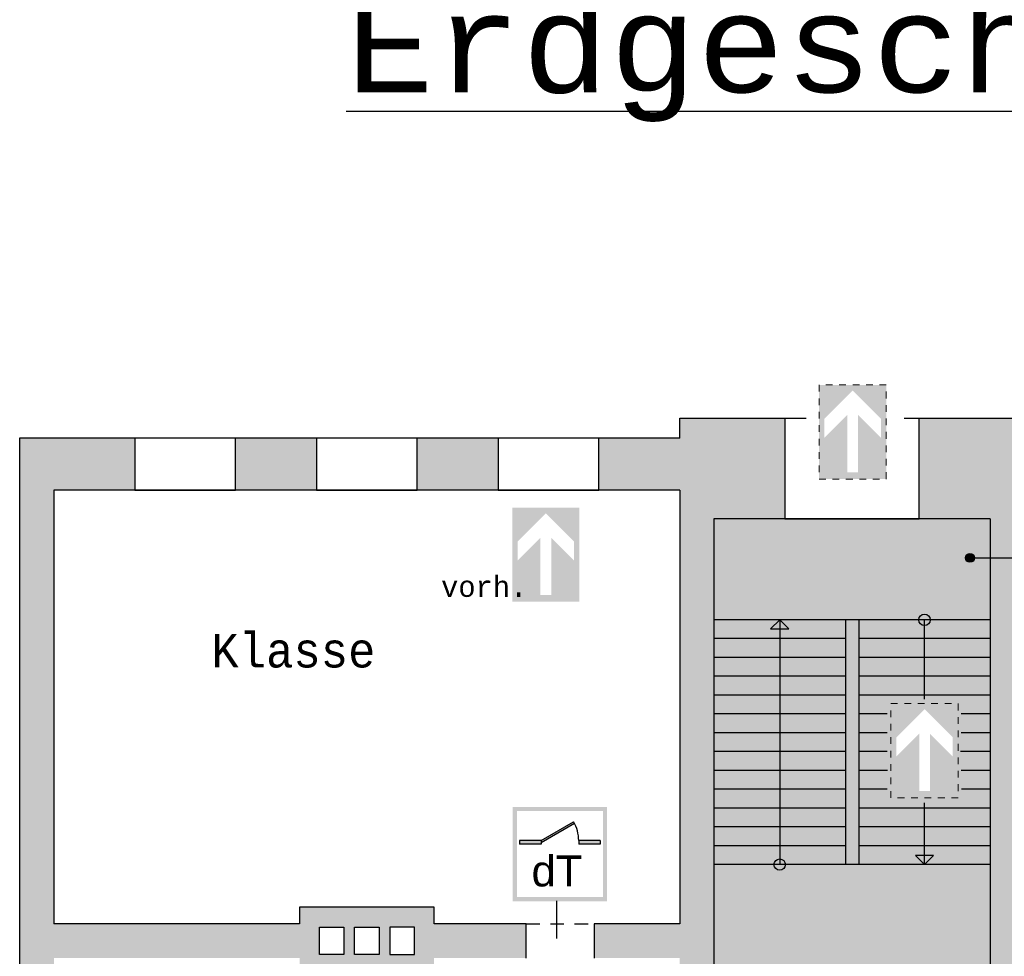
# Model space of a CAD drawing. Header units: metres. Extents: x -10.5 to 26.1, y -9 to 19.2.
# Tile 16 of 22: x -10.1 to 4.5, y 5.2 to 19.2. Entities that reach past the tile are written whole.
import ezdxf

# ---------------------------------------------------------------- set-up
doc = ezdxf.new("R2010")
doc.units = ezdxf.units.M
for name, pattern in [('AUSGEZOGEN', [0]), ('LINIE_2', [0.36, 0.2, -0.16]), ('LINIE_9', [0.0003, 0, -0.0003])]:
    doc.linetypes.add(name, pattern=pattern)
for name, color, linetype, lineweight in [('XR$1$STANDARD', 7, 'Continuous', 25), ('XR$2$STANDARD', 7, 'Continuous', 25), ('XR$3$3D-KAT-AP-SYM', 7, 'Continuous', 13), ('XR$3$STANDARD', 7, 'Continuous', 25)]:
    doc.layers.add(name, color=color, linetype=linetype, lineweight=lineweight)
doc.styles.add('ARIAL', font='ARIAL.TTF')
doc.styles.add('LUCIDACONSOLE', font='LUCON.TTF')

msp = doc.modelspace()

# ---------------------------------------------------------------- hatches: boundary and pattern name
at = {"layer": 'XR$2$STANDARD', "linetype": 'AUSGEZOGEN', "lineweight": 25, "true_color": 0x00c600}
for points in [[(2.18, 13.277), (1.84, 12.937), (1.84, 13.22), (2.26, 13.64), (2.26, 13.723), (1.76, 13.723), (1.76, 12.323), (2.26, 12.323), (2.26, 12.423), (2.18, 12.423)], [(2.76, 12.323), (2.76, 13.723), (2.26, 13.723), (2.26, 13.64), (2.68, 13.22), (2.68, 12.937), (2.34, 13.277), (2.34, 12.423), (2.26, 12.423), (2.26, 12.323)], [(-2.385, 11.451), (-2.725, 11.111), (-2.725, 11.394), (-2.305, 11.814), (-2.305, 11.897), (-2.805, 11.897), (-2.805, 10.497), (-2.305, 10.497), (-2.305, 10.597), (-2.385, 10.597)], [(-1.805, 10.497), (-1.805, 11.897), (-2.305, 11.897), (-2.305, 11.814), (-1.885, 11.394), (-1.885, 11.111), (-2.225, 11.451), (-2.225, 10.597), (-2.305, 10.597), (-2.305, 10.497)], [(3.249, 8.537), (2.909, 8.197), (2.909, 8.48), (3.329, 8.9), (3.329, 8.983), (2.829, 8.983), (2.829, 7.583), (3.329, 7.583), (3.329, 7.683), (3.249, 7.683)], [(3.829, 7.583), (3.829, 8.983), (3.329, 8.983), (3.329, 8.9), (3.749, 8.48), (3.749, 8.197), (3.409, 8.537), (3.409, 7.683), (3.329, 7.683), (3.329, 7.583)]]:
    msp.add_hatch(color=92, dxfattribs=at).paths.add_polyline_path(points)
at = {"layer": 'XR$2$STANDARD', "linetype": 'LINIE_2', "lineweight": 25}
for points in [[(-0.314, 13.229), (-0.314, 12.929), (-1.516, 12.929), (-1.516, 12.159), (-0.314, 12.159), (-0.314, 5.709), (-1.587, 5.709), (-1.587, 5.199), (-0.314, 5.199), (-0.314, 5.074), (0.196, 5.074), (0.196, 11.729), (1.251, 11.729), (1.251, 13.229)], [(4.816, 5.199), (4.816, 5.709), (4.816, 12.159), (5.486, 12.159), (5.486, 12.929), (4.816, 12.929), (4.816, 13.229), (3.251, 13.229), (3.251, 11.729), (4.306, 11.729), (4.306, 5.074), (4.816, 5.074)], [(-5.719, 12.159), (-5.719, 12.929), (-6.921, 12.929), (-6.921, 12.159)], [(-3.016, 12.929), (-4.219, 12.929), (-4.219, 12.159), (-3.016, 12.159)]]:
    msp.add_hatch(color=0, dxfattribs=at).paths.add_polyline_path(points)
at = {"layer": 'XR$2$STANDARD', "linetype": 'AUSGEZOGEN', "lineweight": 25}
h = msp.add_hatch(color=0, dxfattribs=at)
h.paths.add_polyline_path([(-8.421, 12.929), (-10.134, 12.929), (-10.134, 4.949), (-9.624, 4.949), (-9.624, 5.199), (-5.969, 5.199), (-5.969, 4.954), (-3.969, 4.954), (-3.969, 5.199), (-2.597, 5.199), (-2.597, 5.709), (-3.969, 5.709), (-3.969, 5.954), (-5.969, 5.954), (-5.969, 5.709), (-9.624, 5.709), (-9.624, 12.159), (-8.421, 12.159)])
h.paths.add_polyline_path([(-4.262, 5.659), (-4.262, 5.252), (-4.626, 5.252), (-4.626, 5.659)], flags=16)
h.paths.add_polyline_path([(-4.787, 5.659), (-4.787, 5.252), (-5.15, 5.252), (-5.15, 5.659)], flags=16)
h.paths.add_polyline_path([(-5.311, 5.252), (-5.675, 5.252), (-5.675, 5.659), (-5.311, 5.659)], flags=16)
at = {"layer": 'XR$2$STANDARD', "linetype": 'AUSGEZOGEN', "lineweight": 140}
h = msp.add_hatch(color=0, dxfattribs=at)
h.paths.add_polyline_path([(-1.397, 7.445), (-2.797, 7.445), (-2.797, 6.045), (-1.397, 6.045)])
h.paths.add_polyline_path([(-2.737, 7.385), (-1.457, 7.385), (-1.457, 6.105), (-2.737, 6.105)], flags=16)
for points in [[(-2.377, 6.945), (-2.377, 6.919), (-1.881, 7.206), (-1.892, 7.225)], [(-2.377, 6.895), (-2.377, 6.945), (-2.697, 6.945), (-2.697, 6.895)], [(-1.497, 6.895), (-1.497, 6.945), (-1.817, 6.945), (-1.817, 6.895)]]:
    msp.add_hatch(color=0, dxfattribs=at).paths.add_polyline_path(points)
at = {"layer": 'XR$3$STANDARD', "linetype": 'AUSGEZOGEN', "lineweight": 25, "true_color": 0x8cff8c}
h = msp.add_hatch(color=91, dxfattribs=at)
h.paths.add_polyline_path([(4.306, 11.729), (0.196, 11.729), (0.196, 5.074), (4.306, 5.074)])
h.paths.add_polyline_path([(3.829, 7.583), (2.829, 7.583), (2.829, 8.983), (3.829, 8.983)], flags=16)
at = {"layer": 'XR$3$STANDARD', "linetype": 'AUSGEZOGEN', "lineweight": 25}
msp.add_hatch(color=0, dxfattribs=at).paths.add_polyline_path([(4.07, 11.15), (4.07, 11.151), (4.07, 11.152), (4.07, 11.153), (4.07, 11.154), (4.07, 11.156), (4.069, 11.157), (4.069, 11.158), (4.069, 11.159), (4.069, 11.16), (4.069, 11.161), (4.069, 11.162), (4.068, 11.163), (4.068, 11.164), (4.068, 11.166), (4.068, 11.167), (4.067, 11.168), (4.067, 11.169), (4.067, 11.17), (4.066, 11.171), (4.066, 11.172), (4.066, 11.173), (4.065, 11.174), (4.065, 11.175), (4.064, 11.176), (4.064, 11.177), (4.063, 11.178), (4.063, 11.179), (4.062, 11.18), (4.062, 11.181), (4.061, 11.182), (4.061, 11.183), (4.06, 11.184), (4.059, 11.185), (4.059, 11.186), (4.058, 11.187), (4.057, 11.188), (4.057, 11.189), (4.056, 11.19), (4.055, 11.191), (4.055, 11.192), (4.054, 11.193), (4.053, 11.193), (4.052, 11.194), (4.052, 11.195), (4.051, 11.196), (4.05, 11.197), (4.049, 11.197), (4.048, 11.198), (4.047, 11.199), (4.047, 11.2), (4.046, 11.2), (4.045, 11.201), (4.044, 11.202), (4.043, 11.202), (4.042, 11.203), (4.041, 11.204), (4.04, 11.204), (4.039, 11.205), (4.038, 11.206), (4.037, 11.206), (4.036, 11.207), (4.035, 11.207), (4.034, 11.208), (4.033, 11.208), (4.032, 11.209), (4.031, 11.209), (4.03, 11.21), (4.029, 11.21), (4.028, 11.211), (4.027, 11.211), (4.026, 11.211), (4.025, 11.212), (4.024, 11.212), (4.023, 11.212), (4.022, 11.213), (4.021, 11.213), (4.019, 11.213), (4.018, 11.213), (4.017, 11.214), (4.016, 11.214), (4.015, 11.214), (4.014, 11.214), (4.013, 11.214), (4.012, 11.215), (4.01, 11.215), (4.009, 11.215), (4.008, 11.215), (4.007, 11.215), (4.006, 11.215), (4.005, 11.215), (4.004, 11.215), (4.003, 11.215), (4.001, 11.215), (4, 11.215), (3.999, 11.215), (3.998, 11.215), (3.997, 11.214), (3.996, 11.214), (3.995, 11.214), (3.993, 11.214), (3.992, 11.214), (3.991, 11.213), (3.99, 11.213), (3.989, 11.213), (3.988, 11.213), (3.987, 11.212), (3.986, 11.212), (3.985, 11.212), (3.984, 11.211), (3.983, 11.211), (3.981, 11.211), (3.98, 11.21), (3.979, 11.21), (3.978, 11.209), (3.977, 11.209), (3.976, 11.208), (3.975, 11.208), (3.974, 11.207), (3.973, 11.207), (3.972, 11.206), (3.971, 11.206), (3.97, 11.205), (3.969, 11.204), (3.968, 11.204), (3.967, 11.203), (3.967, 11.202), (3.966, 11.202), (3.965, 11.201), (3.964, 11.2), (3.963, 11.2), (3.962, 11.199), (3.961, 11.198), (3.96, 11.197), (3.96, 11.197), (3.959, 11.196), (3.958, 11.195), (3.957, 11.194), (3.956, 11.193), (3.956, 11.193), (3.955, 11.192), (3.954, 11.191), (3.954, 11.19), (3.953, 11.189), (3.952, 11.188), (3.951, 11.187), (3.951, 11.186), (3.95, 11.185), (3.95, 11.184), (3.949, 11.183), (3.948, 11.182), (3.948, 11.181), (3.947, 11.18), (3.947, 11.179), (3.946, 11.178), (3.946, 11.177), (3.945, 11.176), (3.945, 11.175), (3.944, 11.174), (3.944, 11.173), (3.944, 11.172), (3.943, 11.171), (3.943, 11.17), (3.943, 11.169), (3.942, 11.168), (3.942, 11.167), (3.942, 11.166), (3.941, 11.164), (3.941, 11.163), (3.941, 11.162), (3.941, 11.161), (3.941, 11.16), (3.94, 11.159), (3.94, 11.158), (3.94, 11.157), (3.94, 11.156), (3.94, 11.154), (3.94, 11.153), (3.94, 11.152), (3.94, 11.151), (3.94, 11.15), (3.94, 11.149), (3.94, 11.148), (3.94, 11.146), (3.94, 11.145), (3.94, 11.144), (3.94, 11.143), (3.94, 11.142), (3.94, 11.141), (3.941, 11.14), (3.941, 11.139), (3.941, 11.137), (3.941, 11.136), (3.941, 11.135), (3.942, 11.134), (3.942, 11.133), (3.942, 11.132), (3.943, 11.131), (3.943, 11.13), (3.943, 11.129), (3.944, 11.128), (3.944, 11.127), (3.944, 11.125), (3.945, 11.124), (3.945, 11.123), (3.946, 11.122), (3.946, 11.121), (3.947, 11.12), (3.947, 11.119), (3.948, 11.118), (3.948, 11.117), (3.949, 11.116), (3.95, 11.115), (3.95, 11.114), (3.951, 11.113), (3.951, 11.113), (3.952, 11.112), (3.953, 11.111), (3.954, 11.11), (3.954, 11.109), (3.955, 11.108), (3.956, 11.107), (3.956, 11.106), (3.957, 11.105), (3.958, 11.105), (3.959, 11.104), (3.96, 11.103), (3.96, 11.102), (3.961, 11.102), (3.962, 11.101), (3.963, 11.1), (3.964, 11.099), (3.965, 11.099), (3.966, 11.098), (3.967, 11.097), (3.967, 11.097), (3.968, 11.096), (3.969, 11.095), (3.97, 11.095), (3.971, 11.094), (3.972, 11.094), (3.973, 11.093), (3.974, 11.092), (3.975, 11.092), (3.976, 11.091), (3.977, 11.091), (3.978, 11.09), (3.979, 11.09), (3.98, 11.09), (3.981, 11.089), (3.983, 11.089), (3.984, 11.088), (3.985, 11.088), (3.986, 11.088), (3.987, 11.087), (3.988, 11.087), (3.989, 11.087), (3.99, 11.086), (3.991, 11.086), (3.992, 11.086), (3.993, 11.086), (3.995, 11.086), (3.996, 11.085), (3.997, 11.085), (3.998, 11.085), (3.999, 11.085), (4, 11.085), (4.001, 11.085), (4.003, 11.085), (4.004, 11.085), (4.005, 11.085), (4.006, 11.085), (4.007, 11.085), (4.008, 11.085), (4.009, 11.085), (4.01, 11.085), (4.012, 11.085), (4.013, 11.085), (4.014, 11.085), (4.015, 11.086), (4.016, 11.086), (4.017, 11.086), (4.018, 11.086), (4.019, 11.086), (4.021, 11.087), (4.022, 11.087), (4.023, 11.087), (4.024, 11.088), (4.025, 11.088), (4.026, 11.088), (4.027, 11.089), (4.028, 11.089), (4.029, 11.09), (4.03, 11.09), (4.031, 11.09), (4.032, 11.091), (4.033, 11.091), (4.034, 11.092), (4.035, 11.092), (4.036, 11.093), (4.037, 11.094), (4.038, 11.094), (4.039, 11.095), (4.04, 11.095), (4.041, 11.096), (4.042, 11.097), (4.043, 11.097), (4.044, 11.098), (4.045, 11.099), (4.046, 11.099), (4.047, 11.1), (4.047, 11.101), (4.048, 11.102), (4.049, 11.102), (4.05, 11.103), (4.051, 11.104), (4.052, 11.105), (4.052, 11.105), (4.053, 11.106), (4.054, 11.107), (4.055, 11.108), (4.055, 11.109), (4.056, 11.11), (4.057, 11.111), (4.057, 11.112), (4.058, 11.113), (4.059, 11.113), (4.059, 11.114), (4.06, 11.115), (4.061, 11.116), (4.061, 11.117), (4.062, 11.118), (4.062, 11.119), (4.063, 11.12), (4.063, 11.121), (4.064, 11.122), (4.064, 11.123), (4.065, 11.124), (4.065, 11.125), (4.066, 11.127), (4.066, 11.128), (4.066, 11.129), (4.067, 11.13), (4.067, 11.131), (4.067, 11.132), (4.068, 11.133), (4.068, 11.134), (4.068, 11.135), (4.068, 11.136), (4.069, 11.137), (4.069, 11.139), (4.069, 11.14), (4.069, 11.141), (4.069, 11.142), (4.069, 11.143), (4.07, 11.144), (4.07, 11.145), (4.07, 11.146), (4.07, 11.148), (4.07, 11.149)])

# ---------------------------------------------------------------- linework, layer by layer
at = {"layer": 'XR$1$STANDARD', "color": 0, "linetype": 'AUSGEZOGEN', "lineweight": 25}
for p, q in [((-0.314, 12.929), (-0.314, 13.229)), ((-0.314, 13.229), (1.569, 13.229)), ((1.251, 13.229), (1.251, 11.729)), ((3.026, 13.229), (4.816, 13.229)), ((3.251, 11.729), (3.251, 13.229)), ((-10.134, 12.929), (-10.134, -5.331)), ((-0.314, 12.929), (-10.134, 12.929)), ((-6.921, 12.929), (-8.421, 12.929)), ((-8.421, 12.929), (-8.421, 12.159)), ((-6.921, 12.159), (-6.921, 12.929)), ((-4.219, 12.929), (-5.719, 12.929)), ((-5.719, 12.929), (-5.719, 12.159)), ((-4.219, 12.159), (-4.219, 12.929)), ((-1.516, 12.929), (-3.016, 12.929)), ((-3.016, 12.929), (-3.016, 12.159)), ((-1.516, 12.159), (-1.516, 12.929)), ((-0.314, 12.159), (-9.624, 12.159)), ((-9.624, 12.159), (-9.624, 5.709)), ((-8.421, 12.159), (-6.921, 12.159)), ((-5.719, 12.159), (-4.219, 12.159)), ((-3.016, 12.159), (-1.516, 12.159)), ((-0.314, 12.159), (-0.314, 5.709)), ((4.306, 11.729), (0.196, 11.729)), ((0.196, 11.729), (0.196, 5.074)), ((1.251, 11.729), (3.251, 11.729)), ((4.306, 11.729), (4.306, 5.074)), ((-3.969, 5.954), (-5.969, 5.954)), ((-5.969, 5.954), (-5.969, 5.709)), ((-3.969, 5.709), (-3.969, 5.954)), ((-5.969, 5.709), (-9.624, 5.709)), ((-5.675, 5.252), (-5.675, 5.659)), ((-5.675, 5.659), (-5.311, 5.659)), ((-5.311, 5.659), (-5.311, 5.252)), ((-5.15, 5.252), (-5.15, 5.659)), ((-5.15, 5.659), (-4.787, 5.659)), ((-4.787, 5.659), (-4.787, 5.252)), ((-4.626, 5.659), (-4.626, 5.252)), ((-4.262, 5.659), (-4.626, 5.659)), ((-4.262, 5.252), (-4.262, 5.659)), ((-2.597, 5.709), (-3.969, 5.709)), ((-2.597, 5.199), (-2.597, 5.709)), ((-1.587, 5.709), (-1.587, 5.199)), ((-0.314, 5.709), (-1.587, 5.709)), ((-5.311, 5.252), (-5.675, 5.252)), ((-4.787, 5.252), (-5.15, 5.252)), ((-4.626, 5.252), (-4.262, 5.252))]:
    msp.add_line(p, q, dxfattribs=at)
at = {"layer": 'XR$1$STANDARD', "color": 0, "linetype": 'LINIE_2', "lineweight": 25}
msp.add_line((-2.597, 5.709), (-1.587, 5.709), dxfattribs=at)
at = {"layer": 'XR$2$STANDARD', "color": 0, "linetype": 'AUSGEZOGEN', "lineweight": 25}
for p, q in [((4.005, 11.15), (5.187, 11.15)), ((4.306, 10.229), (0.196, 10.229)), ((1.174, 10.229), (1.039, 10.094)), ((1.174, 10.229), (1.309, 10.094)), ((1.174, 10.229), (1.174, 6.589)), ((2.151, 10.229), (2.151, 6.589)), ((2.351, 10.229), (2.351, 6.589)), ((3.329, 9.048), (3.329, 10.229)), ((1.039, 10.094), (1.309, 10.094)), ((2.151, 9.949), (0.196, 9.949)), ((4.306, 9.949), (2.351, 9.949)), ((2.151, 9.669), (0.196, 9.669)), ((4.306, 9.669), (2.351, 9.669)), ((2.151, 9.389), (0.196, 9.389)), ((4.306, 9.389), (2.351, 9.389)), ((2.151, 9.109), (0.196, 9.109)), ((4.306, 9.109), (2.351, 9.109)), ((2.151, 8.829), (0.196, 8.829)), ((2.775, 8.829), (2.351, 8.829)), ((4.306, 8.829), (3.873, 8.829)), ((2.151, 8.549), (0.196, 8.549)), ((2.775, 8.549), (2.351, 8.549)), ((4.306, 8.549), (3.873, 8.549)), ((2.151, 8.269), (0.196, 8.269)), ((2.772, 8.269), (2.351, 8.269)), ((4.306, 8.269), (3.866, 8.269)), ((2.151, 7.989), (0.196, 7.989)), ((2.778, 7.989), (2.351, 7.989)), ((4.306, 7.989), (3.876, 7.989)), ((2.151, 7.709), (0.196, 7.709)), ((2.772, 7.709), (2.351, 7.709)), ((4.306, 7.709), (3.879, 7.709)), ((3.329, 6.589), (3.329, 7.508)), ((2.151, 7.429), (0.196, 7.429)), ((4.306, 7.429), (2.351, 7.429)), ((2.151, 7.149), (0.196, 7.149)), ((4.306, 7.149), (2.351, 7.149)), ((2.151, 6.869), (0.196, 6.869)), ((4.306, 6.869), (2.351, 6.869)), ((3.329, 6.589), (3.194, 6.723)), ((3.464, 6.723), (3.194, 6.723)), ((3.329, 6.589), (3.464, 6.723)), ((4.306, 6.589), (0.196, 6.589))]:
    msp.add_line(p, q, dxfattribs=at)
at = {"layer": 'XR$2$STANDARD', "color": 1, "linetype": 'AUSGEZOGEN', "lineweight": 25}
for p, q in [((-2.377, 6.945), (-1.892, 7.225)), ((-2.377, 6.919), (-1.881, 7.206)), ((-2.377, 6.945), (-2.697, 6.945)), ((-2.697, 6.945), (-2.697, 6.895)), ((-2.377, 6.895), (-2.697, 6.895)), ((-2.377, 6.945), (-2.377, 6.895)), ((-1.497, 6.945), (-1.817, 6.945)), ((-1.817, 6.945), (-1.817, 6.895)), ((-1.497, 6.895), (-1.817, 6.895)), ((-1.497, 6.945), (-1.497, 6.895))]:
    msp.add_line(p, q, dxfattribs=at)
at = {"layer": 'XR$2$STANDARD', "color": 0, "linetype": 'AUSGEZOGEN', "lineweight": 25}
for centre in [(3.329, 10.229), (1.174, 6.589)]:
    msp.add_circle(centre, 0.0849, dxfattribs=at)
at = {"layer": 'XR$2$STANDARD', "color": 1, "linetype": 'AUSGEZOGEN', "lineweight": 25}
msp.add_arc((-2.377, 6.945), 0.56, 0, 30, dxfattribs=at)
at = {"layer": 'XR$3$STANDARD', "color": 7, "linetype": 'LINIE_9', "lineweight": 13}
for p, q in [((2.76, 13.723), (1.76, 13.723)), ((1.76, 13.723), (1.76, 12.323)), ((2.76, 12.323), (2.76, 13.723)), ((1.76, 12.323), (2.76, 12.323)), ((2.829, 8.983), (3.829, 8.983)), ((2.829, 7.583), (2.829, 8.983)), ((3.829, 8.983), (3.829, 7.583)), ((3.829, 7.583), (2.829, 7.583))]:
    msp.add_line(p, q, dxfattribs=at)
at = {"layer": 'XR$3$STANDARD', "color": 0, "linetype": 'AUSGEZOGEN', "lineweight": 25}
msp.add_line((-2.144, 5.492), (-2.144, 6.048), dxfattribs=at)
at = {"layer": 'XR$3$STANDARD', "color": 1, "linetype": 'AUSGEZOGEN', "lineweight": 25}
msp.add_circle((4.005, 11.15), 0.0651, dxfattribs=at)

# ---------------------------------------------------------------- texts
at = {"layer": 'XR$2$STANDARD', "color": 0, "linetype": 'AUSGEZOGEN', "lineweight": 25, "insert": (-2.518, 6.258), "char_height": 0.46, "width": 0.9499, "attachment_point": 7, "style": 'ARIAL'}
msp.add_mtext('\\W1.01;dT', dxfattribs=at)
at = {"layer": 'XR$3$3D-KAT-AP-SYM', "color": 2, "linetype": 'AUSGEZOGEN', "lineweight": 25, "insert": (-5.276, 17.634), "char_height": 1.4, "width": 17.17219, "attachment_point": 7, "style": 'LUCIDACONSOLE'}
msp.add_mtext('{\\L\\fLucida Console|i0|b0;\\H1.400000;\\W1.100000;\\C2;Erdgeschoss\\l}\\P', dxfattribs=at)
at = {"layer": 'XR$3$STANDARD', "color": 0, "linetype": 'AUSGEZOGEN', "lineweight": 70, "insert": (-3.864, 10.566), "char_height": 0.3, "width": 1.48573, "attachment_point": 7, "style": 'LUCIDACONSOLE'}
msp.add_mtext('\\W1.01;vorh.', dxfattribs=at)
at = {"layer": 'XR$3$STANDARD', "color": 0, "linetype": 'AUSGEZOGEN', "lineweight": 25, "insert": (-7.281, 9.513), "char_height": 0.5, "width": 2.90906, "attachment_point": 7, "style": 'LUCIDACONSOLE'}
msp.add_mtext('\\W0.96;Klasse', dxfattribs=at)

doc.saveas('drawing.dxf')
